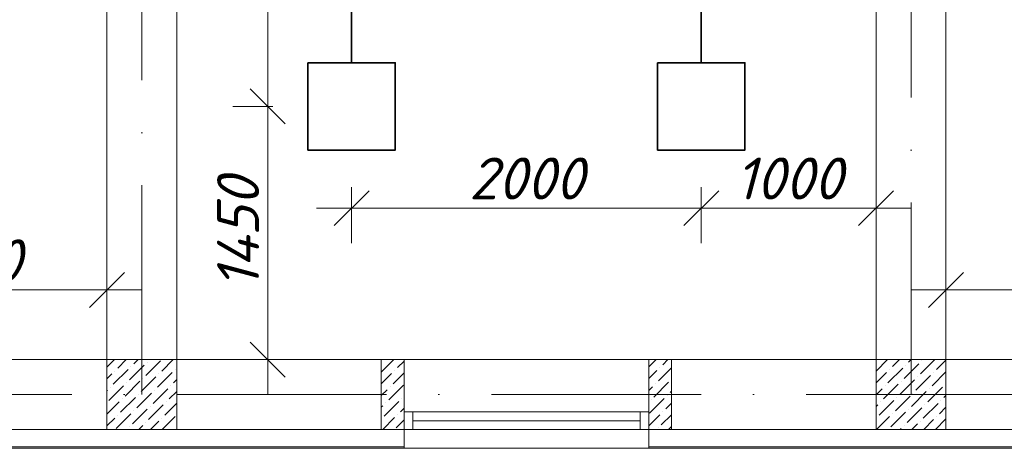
# Model space of a CAD drawing. Header units: millimetres. Extents: x 1114507 to 93926427, y 174473 to 817039.
# Tile 186 of 256: x 1562005 to 1567638, y 766471 to 768971. Entities that reach past the tile are written whole.
import ezdxf

# ---------------------------------------------------------------- set-up
doc = ezdxf.new("R2010")
doc.units = ezdxf.units.MM
doc.linetypes.add('ACAD_ISO10W100', pattern=[18, 12, -3, 0, -3])
doc.layers.add('размеры', color=12, linetype='Continuous', lineweight=15)
doc.layers.add('ТЕХНОЛОГИЯ', color=36, linetype='Continuous', lineweight=18)
doc.styles.add('ISOCPEUR 1', font='isocpeur.TTF')
doc.styles.get("Standard").update_dxf_attribs({"font": 'isocpeui.ttf'})
doc.dimstyles.new('Санжар', dxfattribs={"dimtxt": 240, "dimasz": 200, "dimexe": 200, "dimexo": 200, "dimgap": 50, "dimtad": 1, "dimdec": 0, "dimtxsty": 'Standard', "dimblk": 'OBLIQUE', "dimcen": 2.5, "dimdle": 200, "dimclrd": 152, "dimclre": 152, "dimclrt": 152, "dimadec": 0, "dimazin": 0, "dimtfac": 1, "dimtdec": 0, "dimtmove": 0, "dimatfit": 3, "dimldrblk": 'OBLIQUE', "dimfxl": 0, "dimlwd": 0, "dimlwe": 0, "dimarcsym": 0})

# ---------------------------------------------------------------- blocks, each defined once
blk = doc.blocks.new('blokqav2mak')
at = {"color": 1, "linetype": 'ACAD_ISO10W100', "lineweight": 0, "ltscale": 100}
for p, q in [((1558682, 782425.1), (1558682, 766825.1)), ((1563082, 773325.1), (1563082, 766825.1)), ((1572682, 766825.1), (1545682, 766825.1))]:
    blk.add_line(p, q, dxfattribs=at)
at = {"lineweight": 0, "ltscale": 100}
for p, q in [((1558882, 773325.1), (1558882, 767025.1)), ((1562882, 773325.1), (1562882, 767025.1)), ((1558482, 772925.1), (1558482, 767025.1)), ((1563282, 772925.1), (1563282, 767025.1)), ((1557482, 767025.1), (1560052, 767025.1)), ((1560182, 767025.1), (1560182, 766625.1)), ((1561582, 767025.1), (1560182, 767025.1)), ((1561582, 767025.1), (1561582, 766625.1)), ((1561712, 767025.1), (1564282, 767025.1)), ((1557482, 766625.1), (1560182, 766625.1)), ((1561712, 766625.1), (1564152, 766625.1)), ((1561582, 766518.1), (1560182, 766518.1))]:
    blk.add_line(p, q, dxfattribs=at)
at = {"linetype": 'Continuous', "lineweight": 0, "ltscale": 100}
for p, q in [((1558482, 766981.7), (1558525.4, 767025.1)), ((1558544, 766976.3), (1558592.8, 767025.1)), ((1558636.6, 767001.6), (1558660.1, 767025.1)), ((1558796.6, 766959.5), (1558862.2, 767025.1)), ((1560052, 766953.8, 0), (1560123.3, 767025.1, 0)), ((1561582, 766983.2, 0), (1561623.9, 767025.1, 0)), ((1561662.1, 766995.9, 0), (1561691.3, 767025.1, 0)), ((1562882.9, 766959.5), (1562948.5, 767025.1)), ((1562975.5, 766984.8), (1563015.9, 767025.1)), ((1563068.2, 767010), (1563083.2, 767025.1)), ((1563135.5, 766942.7), (1563217.9, 767025.1)), ((1563228.1, 766967.9), (1563282, 767021.8)), ((1558518.8, 766883.7), (1558603, 766967.9)), ((1558611.4, 766909), (1558695.6, 766993.2)), ((1558619.8, 766984.8), (1558619.8, 766984.8)), ((1558704, 766934.2), (1558788.2, 767018.4)), ((1558712.4, 767010), (1558712.4, 767010)), ((1558872.4, 766967.9), (1558872.4, 766967.9)), ((1560144.6, 766979.1, 0), (1560182, 767016.5, 0)), ((1561636.8, 766903.3, 0), (1561712, 766978.5, 0)), ((1561645.2, 766979.1, 0), (1561645.2, 766979.1, 0)), ((1562950.3, 766892.2), (1563034.5, 766976.3)), ((1562958.7, 766967.9), (1562958.7, 766967.9)), ((1563042.9, 766917.4), (1563127.1, 767001.6)), ((1563051.3, 766993.2), (1563051.3, 766993.2)), ((1563143.9, 767018.4), (1563143.9, 767018.4)), ((1558482, 766914.4), (1558510.3, 766942.7)), ((1558527.2, 766959.5), (1558527.2, 766959.5)), ((1558678.7, 766841.6), (1558762.9, 766925.8)), ((1558687.1, 766917.4), (1558687.1, 766917.4)), ((1558771.3, 766866.9), (1558855.5, 766951.1)), ((1558779.8, 766942.7), (1558779.8, 766942.7)), ((1558863.9, 766892.2), (1558882, 766910.2)), ((1560052, 766886.5, 0), (1560111, 766945.4, 0)), ((1560119.4, 766886.5, 0), (1560182, 766949.1, 0)), ((1560127.8, 766962.2, 0), (1560127.8, 766962.2, 0)), ((1561582, 766915.9, 0), (1561628.4, 766962.2, 0)), ((1562882, 766891.3), (1562941.9, 766951.1)), ((1563017.6, 766824.8), (1563101.8, 766909)), ((1563110.2, 766850.1), (1563194.4, 766934.2)), ((1563118.7, 766925.8), (1563118.7, 766925.8)), ((1563202.9, 766875.3), (1563282, 766954.5)), ((1563211.3, 766951.1), (1563211.3, 766951.1)), ((1558493.5, 766791.1), (1558577.7, 766875.3)), ((1558501.9, 766866.9), (1558501.9, 766866.9)), ((1558586.1, 766816.4), (1558670.3, 766900.6)), ((1558594.5, 766892.2), (1558594.5, 766892.2)), ((1558746.1, 766774.3), (1558830.3, 766858.5)), ((1558847.1, 766875.3), (1558847.1, 766875.3)), ((1560052, 766819.1, 0), (1560085.7, 766852.8, 0)), ((1560094.1, 766793.8, 0), (1560178.3, 766878, 0)), ((1560102.5, 766869.6, 0), (1560102.5, 766869.6, 0)), ((1561582, 766848.5, 0), (1561603.1, 766869.6, 0)), ((1561611.5, 766810.7, 0), (1561695.7, 766894.9, 0)), ((1561620, 766886.5, 0), (1561620, 766886.5, 0)), ((1562882, 766823.9), (1562916.6, 766858.5)), ((1562925, 766799.5), (1563009.2, 766883.7)), ((1562933.4, 766875.3), (1562933.4, 766875.3)), ((1563026.1, 766900.6), (1563026.1, 766900.6)), ((1563177.6, 766782.7), (1563261.8, 766866.9)), ((1563186, 766858.5), (1563186, 766858.5)), ((1563278.6, 766883.7), (1563278.6, 766883.7)), ((1558482, 766847), (1558485.1, 766850.1)), ((1558560.9, 766723.8), (1558645.1, 766808)), ((1558569.3, 766799.5), (1558569.3, 766799.5)), ((1558653.5, 766749), (1558737.7, 766833.2)), ((1558661.9, 766824.8), (1558661.9, 766824.8)), ((1558754.5, 766850.1), (1558754.5, 766850.1)), ((1558838.7, 766799.5), (1558882, 766842.9)), ((1560169.9, 766802.3, 0), (1560169.9, 766802.3, 0)), ((1561586.3, 766718.1, 0), (1561670.5, 766802.3, 0)), ((1561687.3, 766819.1, 0), (1561687.3, 766819.1, 0)), ((1561704.2, 766835.9, 0), (1561712, 766843.8, 0)), ((1562992.4, 766732.2), (1563076.6, 766816.4)), ((1563000.8, 766808), (1563000.8, 766808)), ((1563085, 766757.4), (1563169.2, 766841.6)), ((1563093.4, 766833.2), (1563093.4, 766833.2)), ((1563270.2, 766808), (1563282, 766819.8)), ((1558482, 766712.3), (1558552.4, 766782.7)), ((1558628.2, 766656.4), (1558712.4, 766740.6)), ((1558720.8, 766681.7), (1558805, 766765.9)), ((1558729.2, 766757.4), (1558729.2, 766757.4)), ((1558813.4, 766706.9), (1558882, 766775.5)), ((1558821.8, 766782.7), (1558821.8, 766782.7)), ((1560052, 766751.8, 0), (1560060.4, 766760.2, 0)), ((1560068.9, 766701.2, 0), (1560153, 766785.4, 0)), ((1560077.3, 766777, 0), (1560077.3, 766777, 0)), ((1560161.5, 766726.5, 0), (1560182, 766747.1, 0)), ((1561594.7, 766793.8, 0), (1561594.7, 766793.8, 0)), ((1561678.9, 766743.3, 0), (1561712, 766776.5, 0)), ((1562882, 766756.5), (1562891.4, 766765.9)), ((1562899.8, 766706.9), (1562984, 766791.1)), ((1562908.2, 766782.7), (1562908.2, 766782.7)), ((1563059.7, 766664.8), (1563143.9, 766749)), ((1563068.2, 766740.6), (1563068.2, 766740.6)), ((1563152.3, 766690.1), (1563236.5, 766774.3)), ((1563160.8, 766765.9), (1563160.8, 766765.9)), ((1563245, 766715.4), (1563282, 766752.4)), ((1563253.4, 766791.1), (1563253.4, 766791.1)), ((1558482, 766644.9), (1558527.2, 766690.1)), ((1558535.6, 766631.2), (1558619.8, 766715.4)), ((1558544, 766706.9), (1558544, 766706.9)), ((1558636.6, 766732.2), (1558636.6, 766732.2)), ((1558796.6, 766690.1), (1558796.6, 766690.1)), ((1558799, 766625.1), (1558872.4, 766698.5)), ((1560060.1, 766625.1, 0), (1560127.8, 766692.8, 0)), ((1560144.6, 766709.7, 0), (1560144.6, 766709.7, 0)), ((1561582, 766646.5, 0), (1561645.2, 766709.7, 0)), ((1561653.6, 766650.7, 0), (1561712, 766709.1, 0)), ((1561662.1, 766726.5, 0), (1561662.1, 766726.5, 0)), ((1562882.9, 766690.1), (1562882.9, 766690.1)), ((1562885.3, 766625.1), (1562958.7, 766698.5)), ((1562967.1, 766639.6), (1563051.3, 766723.8)), ((1562975.5, 766715.4), (1562975.5, 766715.4)), ((1563222.1, 766625.1), (1563282, 766685.1)), ((1563228.1, 766698.5), (1563228.1, 766698.5)), ((1558611.4, 766639.6), (1558611.4, 766639.6)), ((1558664.2, 766625.1), (1558687.1, 766648)), ((1558704, 766664.8), (1558704, 766664.8)), ((1558731.6, 766625.1), (1558779.8, 766673.3)), ((1558880.8, 766639.6), (1558882, 766640.8)), ((1560136.2, 766633.9, 0), (1560182, 766679.7, 0)), ((1561636.8, 766633.9, 0), (1561636.8, 766633.9, 0)), ((1561695.4, 766625.1, 0), (1561712, 766641.8, 0)), ((1563020, 766625.1), (1563026.1, 766631.2)), ((1563042.9, 766648), (1563042.9, 766648)), ((1563087.4, 766625.1), (1563118.7, 766656.4)), ((1563135.5, 766673.3), (1563135.5, 766673.3)), ((1563154.7, 766625.1), (1563211.3, 766681.7))]:
    blk.add_line(p, q, dxfattribs=at)
at = {"color": 5, "lineweight": 0}
for p, q in [((1560182, 766725.1), (1560232, 766725.1)), ((1560182, 766625.1), (1560182, 766725.1)), ((1561532, 766725.1), (1560232, 766725.1)), ((1560232, 766725.1), (1560232, 766625.1)), ((1561582, 766725.1), (1561532, 766725.1)), ((1561532, 766725.1), (1561532, 766625.1)), ((1561582, 766625.1), (1561582, 766725.1)), ((1561532, 766675.1), (1560232, 766675.1)), ((1560232, 766625.1), (1560182, 766625.1)), ((1561532, 766625.1), (1560232, 766625.1)), ((1561532, 766625.1), (1561582, 766625.1))]:
    blk.add_line(p, q, dxfattribs=at)
at = {"color": 252, "lineweight": 0, "ltscale": 100}
for p, q in [((1560182, 766625.1), (1560182, 766517.3)), ((1561582, 766625.1), (1561582, 766518.1)), ((1557482, 766518.1), (1560182, 766518.1)), ((1561582, 766518.1), (1564282, 766518.1))]:
    blk.add_line(p, q, dxfattribs=at)
at = {"color": 32, "lineweight": 0, "ltscale": 100}
for p, q in [((1557482, 766525.1), (1560182, 766525.1)), ((1561582, 766525.1), (1564282, 766525.1))]:
    blk.add_line(p, q, dxfattribs=at)
at = {"layer": 'размеры', "lineweight": 0, "ltscale": 5}
for p, q in [((1558882, 767025.1), (1558482, 767025.1)), ((1558482, 767025.1), (1558482, 766625.1)), ((1558882, 766625.1), (1558882, 767025.1)), ((1560182, 767025.1), (1560052, 767025.1)), ((1560052, 767025.1), (1560052, 766625.1)), ((1560182, 766625.1), (1560182, 767025.1)), ((1561712, 767025.1), (1561582, 767025.1)), ((1561582, 767025.1), (1561582, 766625.1)), ((1561712, 766625.1), (1561712, 767025.1)), ((1563282, 767025.1), (1562882, 767025.1)), ((1562882, 767025.1), (1562882, 766625.1)), ((1563282, 766625.1), (1563282, 767025.1)), ((1558482, 766625.1), (1558882, 766625.1)), ((1560052, 766625.1), (1560182, 766625.1)), ((1561582, 766625.1), (1561712, 766625.1)), ((1562882, 766625.1), (1563282, 766625.1))]:
    blk.add_line(p, q, dxfattribs=at)
at = {"layer": 'ТЕХНОЛОГИЯ', "color": 152, "linetype": 'ByBlock', "lineweight": 0, "ltscale": 100}
for p, q in [((1560182, 766674.3), (1560182, 766624.3)), ((1561582, 766674.3), (1561582, 766624.3))]:
    blk.add_line(p, q, dxfattribs=at)
blk = doc.blocks.new('_Oblique')
at = {"color": 0, "linetype": 'ByBlock', "lineweight": -2}
blk.add_line((-0.5, -0.5), (0.5, 0.5), dxfattribs=at)
blk = doc.blocks.new('*D1651')
at = {"color": 152, "linetype": 'Continuous', "lineweight": 0, "ltscale": 100, "transparency": 16777216}
for p, q in [((1560904.2, 767543.7), (1560904.2, 767223.7)), ((1562504.2, 767543.7), (1562504.2, 767223.7)), ((1562704.2, 767423.7), (1560704.2, 767423.7))]:
    blk.add_line(p, q, dxfattribs=at)
at = {"layer": 'Defpoints', "color": 0, "lineweight": 35, "ltscale": 100, "transparency": 16777216}
for p in [(1560904.2, 767925.1), (1562504.2, 767925.1), (1560904.2, 767423.7)]:
    blk.add_point(p, dxfattribs=at)
at = {"color": 152, "lineweight": 0, "ltscale": 100, "transparency": 16777216, "xscale": 200, "yscale": 200, "zscale": 200, "rotation": 180}
blk.add_blockref('_Oblique', (1560904.2, 767423.7), dxfattribs=at)
at = {"color": 152, "lineweight": 0, "ltscale": 100, "transparency": 16777216, "xscale": 200, "yscale": 200, "zscale": 200}
blk.add_blockref('_Oblique', (1562504.2, 767423.7), dxfattribs=at)
at = {"color": 152, "lineweight": 35, "ltscale": 100, "transparency": 16777216, "insert": (1561704.2, 767593.7), "char_height": 240, "attachment_point": 5, "bg_fill": 3, "box_fill_scale": 1.1, "bg_fill_color": 256, "bg_fill_true_color": 13158600, "bg_fill_transparency": 0}
blk.add_mtext('1600', dxfattribs=at)
blk = doc.blocks.new('*D1665')
at = {"color": 152, "linetype": 'Continuous', "lineweight": 0, "ltscale": 100, "transparency": 16777216}
for p, q in [((1567304.2, 767543.7), (1567304.2, 767223.7)), ((1568904.2, 767543.7), (1568904.2, 767223.7)), ((1569104.2, 767423.7), (1567104.2, 767423.7))]:
    blk.add_line(p, q, dxfattribs=at)
at = {"layer": 'Defpoints', "color": 0, "lineweight": 35, "ltscale": 100, "transparency": 16777216}
for p in [(1567304.2, 767925.1), (1568904.2, 767925.1), (1567304.2, 767423.7)]:
    blk.add_point(p, dxfattribs=at)
at = {"color": 152, "lineweight": 0, "ltscale": 100, "transparency": 16777216, "xscale": 200, "yscale": 200, "zscale": 200, "rotation": 180}
blk.add_blockref('_Oblique', (1567304.2, 767423.7), dxfattribs=at)
at = {"color": 152, "lineweight": 0, "ltscale": 100, "transparency": 16777216, "xscale": 200, "yscale": 200, "zscale": 200}
blk.add_blockref('_Oblique', (1568904.2, 767423.7), dxfattribs=at)
at = {"color": 152, "lineweight": 35, "ltscale": 100, "transparency": 16777216, "insert": (1568104.2, 767593.7), "char_height": 240, "attachment_point": 5, "bg_fill": 3, "box_fill_scale": 1.1, "bg_fill_color": 256, "bg_fill_true_color": 13158600, "bg_fill_transparency": 0}
blk.add_mtext('1600', dxfattribs=at)
blk = doc.blocks.new('*D1675')
at = {"color": 152, "linetype": 'Continuous', "lineweight": 0, "ltscale": 100, "transparency": 16777216}
for p, q in [((1563424.5, 771675.1), (1563424.5, 768275.1)), ((1563454.2, 771475.1), (1563224.5, 771475.1)), ((1563454.2, 768475.1), (1563224.5, 768475.1))]:
    blk.add_line(p, q, dxfattribs=at)
at = {"layer": 'Defpoints', "color": 0, "lineweight": 35, "ltscale": 100, "transparency": 16777216}
for p in [(1563654.2, 771475.1), (1563424.5, 768475.1), (1563654.2, 768475.1)]:
    blk.add_point(p, dxfattribs=at)
at = {"color": 152, "lineweight": 0, "ltscale": 100, "transparency": 16777216, "xscale": 200, "yscale": 200, "zscale": 200}
for p, rotation in [((1563424.5, 771475.1), 90), ((1563424.5, 768475.1), 270)]:
    blk.add_blockref('_Oblique', p, dxfattribs=dict(at, rotation=rotation))
at = {"color": 152, "lineweight": 35, "ltscale": 100, "transparency": 16777216, "insert": (1563254.5, 769975.1), "char_height": 240, "attachment_point": 5, "rotation": 90, "bg_fill": 3, "box_fill_scale": 1.1, "bg_fill_color": 256, "bg_fill_true_color": 13158600, "bg_fill_transparency": 0}
blk.add_mtext('3000', dxfattribs=at)
blk = doc.blocks.new('*D1677')
at = {"color": 152, "linetype": 'Continuous', "lineweight": 0, "ltscale": 100, "transparency": 16777216}
for p, q in [((1563424.5, 768675.1), (1563424.5, 766825.1)), ((1563454.2, 768475.1), (1563224.5, 768475.1)), ((1563454.2, 767025.1), (1563224.5, 767025.1))]:
    blk.add_line(p, q, dxfattribs=at)
at = {"layer": 'Defpoints', "color": 0, "lineweight": 35, "ltscale": 100, "transparency": 16777216}
for p in [(1563654.2, 768475.1), (1563424.5, 767025.1), (1563654.2, 767025.1)]:
    blk.add_point(p, dxfattribs=at)
at = {"color": 152, "lineweight": 0, "ltscale": 100, "transparency": 16777216, "xscale": 200, "yscale": 200, "zscale": 200}
for p, rotation in [((1563424.5, 768475.1), 90), ((1563424.5, 767025.1), 270)]:
    blk.add_blockref('_Oblique', p, dxfattribs=dict(at, rotation=rotation))
at = {"color": 152, "lineweight": 35, "ltscale": 100, "transparency": 16777216, "insert": (1563254.5, 767750.1), "char_height": 240, "attachment_point": 5, "rotation": 90, "bg_fill": 3, "box_fill_scale": 1.1, "bg_fill_color": 256, "bg_fill_true_color": 13158600, "bg_fill_transparency": 0}
blk.add_mtext('1450', dxfattribs=at)
blk = doc.blocks.new('*D1678')
at = {"color": 152, "linetype": 'Continuous', "lineweight": 0, "ltscale": 100, "transparency": 16777216}
for p, q in [((1563904.2, 768012.3), (1563904.2, 767692.3)), ((1565904.2, 768012.3), (1565904.2, 767692.3)), ((1563704.2, 767892.3), (1566104.2, 767892.3))]:
    blk.add_line(p, q, dxfattribs=at)
at = {"layer": 'Defpoints', "color": 0, "lineweight": 35, "ltscale": 100, "transparency": 16777216}
for p in [(1563904.2, 768225.1), (1565904.2, 768225.1), (1565904.2, 767892.3)]:
    blk.add_point(p, dxfattribs=at)
at = {"color": 152, "lineweight": 0, "ltscale": 100, "transparency": 16777216, "xscale": 200, "yscale": 200, "zscale": 200, "rotation": 180}
blk.add_blockref('_Oblique', (1563904.2, 767892.3), dxfattribs=at)
at = {"color": 152, "lineweight": 0, "ltscale": 100, "transparency": 16777216, "xscale": 200, "yscale": 200, "zscale": 200}
blk.add_blockref('_Oblique', (1565904.2, 767892.3), dxfattribs=at)
at = {"color": 152, "lineweight": 35, "ltscale": 100, "transparency": 16777216, "insert": (1564904.2, 768062.3), "char_height": 240, "attachment_point": 5, "bg_fill": 3, "box_fill_scale": 1.1, "bg_fill_color": 256, "bg_fill_true_color": 13158600, "bg_fill_transparency": 0}
blk.add_mtext('2000', dxfattribs=at)
blk = doc.blocks.new('*D1679')
at = {"color": 152, "linetype": 'Continuous', "lineweight": 0, "ltscale": 100, "transparency": 16777216}
for p, q in [((1565904.2, 768012.3), (1565904.2, 767692.3)), ((1566904.2, 768012.3), (1566904.2, 767692.3)), ((1565704.2, 767892.3), (1567104.2, 767892.3))]:
    blk.add_line(p, q, dxfattribs=at)
at = {"layer": 'Defpoints', "color": 0, "lineweight": 35, "ltscale": 100, "transparency": 16777216}
for p in [(1565904.2, 768225.1), (1566904.2, 768225.1), (1566904.2, 767892.3)]:
    blk.add_point(p, dxfattribs=at)
at = {"color": 152, "lineweight": 0, "ltscale": 100, "transparency": 16777216, "xscale": 200, "yscale": 200, "zscale": 200, "rotation": 180}
blk.add_blockref('_Oblique', (1565904.2, 767892.3), dxfattribs=at)
at = {"color": 152, "lineweight": 0, "ltscale": 100, "transparency": 16777216, "xscale": 200, "yscale": 200, "zscale": 200}
blk.add_blockref('_Oblique', (1566904.2, 767892.3), dxfattribs=at)
at = {"color": 152, "lineweight": 35, "ltscale": 100, "transparency": 16777216, "insert": (1566404.2, 768062.3), "char_height": 240, "attachment_point": 5, "bg_fill": 3, "box_fill_scale": 1.1, "bg_fill_color": 256, "bg_fill_true_color": 13158600, "bg_fill_transparency": 0}
blk.add_mtext('1000', dxfattribs=at)

msp = doc.modelspace()

# ---------------------------------------------------------------- linework, layer by layer
at = {"color": 0, "lineweight": 35, "ltscale": 100}
for p, q in [((1563904.2, 768725.1), (1563904.2, 771225.1)), ((1565904.2, 768725.1), (1565904.2, 771225.1))]:
    msp.add_line(p, q, dxfattribs=at)
at = {"color": 5, "lineweight": 35, "ltscale": 100}
for points in [[(1563654.2, 768725.1), (1564154.2, 768725.1), (1564154.2, 768225.1), (1563654.2, 768225.1), (1563654.2, 768725.1)], [(1565654.2, 768725.1), (1566154.2, 768725.1), (1566154.2, 768225.1), (1565654.2, 768225.1), (1565654.2, 768725.1)]]:
    msp.add_lwpolyline(points, dxfattribs=at)

# ---------------------------------------------------------------- block references
at = {"color": 0}
msp.add_blockref('blokqav2mak', (4022.1, 0), dxfattribs=at)

# ---------------------------------------------------------------- next in the draw order: dimensions: what is measured, and where the dimension line sits
at = {"color": 0, "lineweight": 35, "ltscale": 100}
for base, p1, p2, angle, picture, middle in [((1563424.5, 768475.1), (1563654.2, 771475.1), (1563654.2, 768475.1), 90, '*D1675', (1563254.5, 769975.1)), ((1560904.2, 767423.7), (1562504.2, 767925.1), (1560904.2, 767925.1), 180, '*D1651', (1561704.2, 767593.7)), ((1567304.2, 767423.7), (1568904.2, 767925.1), (1567304.2, 767925.1), 180, '*D1665', (1568104.2, 767593.7))]:
    dim = msp.add_linear_dim(base=base, p1=p1, p2=p2, angle=angle, dimstyle='Санжар', override={"dimfxl": 120, "dimfxlon": 1, "dimtfill": 1, "dimarcsym": 1}, dxfattribs=at)
    dim.commit()
    dim.dimension.update_dxf_attribs({"geometry": picture, "text_midpoint": middle})
dim = msp.add_linear_dim(base=(1565904.2, 767892.3), p1=(1563904.2, 768225.1), p2=(1565904.2, 768225.1), dimstyle='Санжар', override={"dimfxl": 120, "dimfxlon": 1, "dimtfill": 1, "dimarcsym": 1}, dxfattribs=at)
dim.commit()
dim.dimension.update_dxf_attribs({"geometry": '*D1678', "text_midpoint": (1564904.2, 768062.3)})

# ---------------------------------------------------------------- next in the draw order: dimensions: what is measured, and where the dimension line sits
dim = msp.add_linear_dim(base=(1563424.5, 767025.1), p1=(1563654.2, 768475.1), p2=(1563654.2, 767025.1), angle=90, dimstyle='Санжар', override={"dimfxl": 120, "dimfxlon": 1, "dimtfill": 1, "dimarcsym": 1}, dxfattribs=at)
dim.commit()
dim.dimension.update_dxf_attribs({"geometry": '*D1677', "text_midpoint": (1563254.5, 767750.1)})
dim = msp.add_linear_dim(base=(1566904.2, 767892.3), p1=(1565904.2, 768225.1), p2=(1566904.2, 768225.1), dimstyle='Санжар', override={"dimfxl": 120, "dimfxlon": 1, "dimtfill": 1, "dimarcsym": 1}, dxfattribs=at)
dim.commit()
dim.dimension.update_dxf_attribs({"geometry": '*D1679', "text_midpoint": (1566404.2, 768062.3)})

# ---------------------------------------------------------------- next in the draw order: texts
at = {"linetype": 'ByBlock', "lineweight": 30, "ltscale": 10, "insert": (1197603, 784433.1, 0), "char_height": 250, "width": 18040, "attachment_point": 1, "style": 'ISOCPEUR 1'}
msp.add_mtext('     Рабочая документация по объекту: {\\C7;школы ^J}     Настоящий проект выполнен на основании чертежей марки АС, ВК и ОВ в соответствии с требованиями КМК и ПУЭ.\\P     Внешнее электроснабжение решается в отдельном проекте "Внутриплощадочных сетей"\\P     Проект энергоснабжения школы.\\P     Установленная мощность 33,6 кВт; Расчетная мощность 30,2 кВт  \\P     По надежности энергоснабжения школа относится к потребителям II категории.\\P\\pi1291.6675,t0,19518.5175;{\\LСиловое электрооборудование:\\P\\pi0,tz;}     В качестве вводно-распределительного и силового щита принят щит {\\C0;ПР11-3060-21УЗ (изготовить индв. по заказу) }. В качестве осветительного и силового щита принять щит ЩРВ-6 {\\C0;(изготовить индв. по заказу)} и щит комплектный ОЩВ.\\P\\pt0,19518.5175;     Электропотребителями здания  являются: освещение, штепсельные розетки, электропотребители технологического оборудования. Главный распределительный щит, силовые щиты и щиты освещения приняты сборными с модульными автоматическими выключателями с установкой на DIN-рейку по индивидуальному заказу. В распределительных щитах предусматривается устройство заземляющей шины. Фазораспределение злектронагрузок должно быть равномерным. Автоматические выключатели на розеточных группах имеют устройства  защитного отключения. \\P\\ptz;     Силовыми электроприемниками являются потребители сантехнического и технологического оборудования помещений. Магистральные и распределительные сети выполняются медным кабелем ВВГнг  в винипластовых  трубах в стенах срыто под штукатуркой. Ответвительные коробки установить скрыто на стене.\\P     1.  Розетки разместить на высоте 1800 мм от чистого пола в  помещениях   для  пребывания  детей  (А также см. уточнение по плану)  согласно пункта 12.34 КМК КМК КМК 2.04.17-19. ^J     2.  Выключатели во всех помещениях разместить на высоте 1800 мм.  Отступ от проёмов дверей - 200 мм, а также см. уточнение по плану.^J  Допускается установка выключателей под потолком с управлением при помощи шнура. ПУЭ п. 6.6.31.^J  Установка штепсельных розеток в ванных комнатах, душевых, мыльных помещениях бань, помещениях, содержащих нагреватели для саун (далее по тексту «саунах»), а также в стиральных помещениях прачечных не допускается ПУЭ п. 7.1.48.^JМинимальное расстояние от выключателей, штепсельных розеток и элементов электроустановок до газопроводов должно быть не менее 0,5 м ПУЭ п. 7.1.50.\\P{\\O      \\L\\oЭлектроосвещение}\\P     В соответствии КМК КМК 2.01.05-19. в проекте предусматривается общее рабочее, эвакуационное освещение на напряжение 220В.  Рабочее освещение предусматривается во всех помещениях комплекса, эвакуационное - в коридорах, в фойе, лестничных клетках, вестибюле. На выходах по пути эвакуации устанавливаются световые указатели "Выход" с аккумуляторными  батареями. Светильники аварийного освещения обозначаются значком "А" и выбираются из числа светильников рабочего освещения и питаются от щита ЩАО. Управление освещением выполняется включателями, устанавливаемыми по месту. Выбор светильников произведен в соответствии с назначением помещений, их конструктивными особенностями и характеристикой окружающей среды. В качестве источников света приняты светильники потолочные светодиодные LED панели и {\\C0;светодиодные линейные светильники} . Групповые сети освещения выполняются медным кабелем ВВГнг в винипластовой трубе.\\P\\pi1896.36,t0,28627.16;{\\LЗаземление}\\P\\pi0,tz;     Для защиты от поражения  электрическим током применяется система заземления TN-S  (используется 3я и 5я  жила  кабеля) и выполняется уравнивание потенциалов. Все металлические нетоковедущие части электрооборудования подлежат заземлению. В качестве заземляющих проводников используются нулевые провода сети и специальные заземляющие проводники, прокладываемые совместно с рабочими проводниками от электрощитов до электропотребителей. Сопротивление растеканию тока заземляющих устройств не должно превышать 4 Ом в любое время года. Внутренний контур заземления необходимо присоединить к наружному контуру заземления. Защита от заноса высокого потенциала и уравнивание потенциалов выполняется путем присоединения металлической арматуры фундаментов к горизонтальному  заземлителю. Все соединения выполнить сваркой.', dxfattribs=at)

doc.saveas('drawing.dxf')
